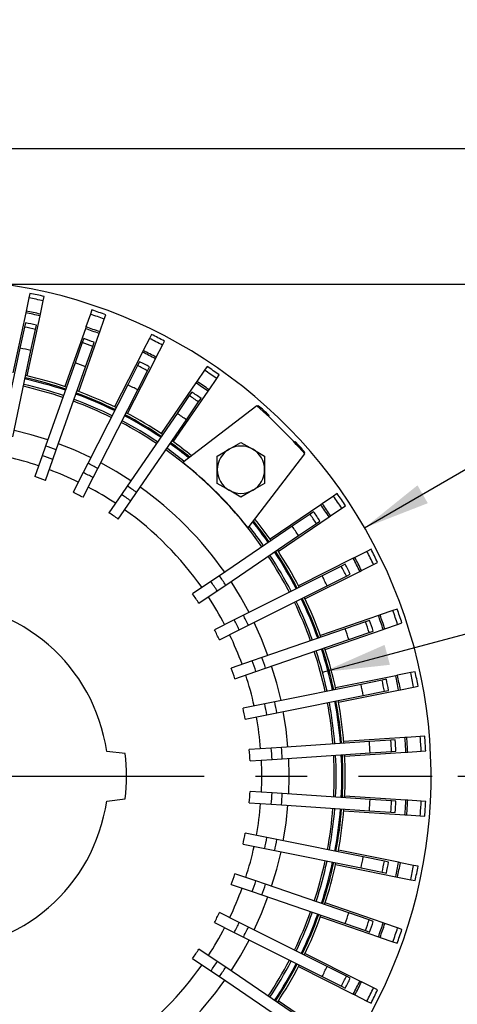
# Model space of a CAD drawing. Header units: inches. Extents: x 0 to 99, y 0 to 76.5.
# Tile 11 of 16: x 79.7 to 87.3, y 24.3 to 41.5. Entities that reach past the tile are written whole.
import ezdxf

# ---------------------------------------------------------------- set-up
doc = ezdxf.new("R2010")
doc.units = ezdxf.units.IN
doc.header["$LTSCALE"] = 9
doc.header["$MEASUREMENT"] = 0
doc.linetypes.add('CENTERX2', pattern=[0.8, 0.5, -0.1, 0.1, -0.1])
doc.layers.add('CENTER', color=40, linetype='CENTERX2')
doc.layers.add('DIMENSIONS', color=140, linetype='Continuous', lineweight=25)
doc.styles.add('SLDTEXTSTYLE0', font='TXT', dxfattribs={"width": 0.7})
doc.dimstyles.new('SLDDIMSTYLE1', dxfattribs={"dimtxt": 0.625, "dimasz": 1.17, "dimexe": 0, "dimexo": 0.0625, "dimgap": 0.15625, "dimtad": 0, "dimtih": 1, "dimtoh": 1, "dimrnd": 1e-09, "dimzin": 4, "dimdsep": 46, "dimtxsty": 'SLDTEXTSTYLE0', "dimsah": 1, "dimcen": 0.09, "dimadec": 0, "dimazin": 1, "dimtfac": 1, "dimtofl": 0, "dimtmove": 0, "dimatfit": 3, "dimfxl": 0, "dimfrac": 2, "dimtolj": 1, "dimtzin": 12, "dimarcsym": 0})
doc.dimstyles.new('SLDDIMSTYLE2', dxfattribs={"dimtxt": 0.625, "dimasz": 1.17, "dimexe": 0, "dimexo": 0.0625, "dimgap": 0.15625, "dimtad": 0, "dimtih": 1, "dimtoh": 1, "dimrnd": 1e-09, "dimzin": 12, "dimdsep": 46, "dimtxsty": 'SLDTEXTSTYLE0', "dimsah": 1, "dimcen": 0.09, "dimadec": 0, "dimazin": 3, "dimtfac": 1, "dimtofl": 0, "dimtmove": 0, "dimatfit": 3, "dimfxl": 0, "dimfrac": 2, "dimtolj": 1, "dimtzin": 12, "dimarcsym": 0})
doc.dimstyles.new('SLDDIMSTYLE3', dxfattribs={"dimtxt": 0.625, "dimasz": 1.17, "dimexe": 0, "dimexo": 0.0625, "dimgap": 0.15625, "dimtad": 0, "dimtih": 1, "dimtoh": 1, "dimrnd": 1e-09, "dimzin": 12, "dimdsep": 46, "dimtxsty": 'SLDTEXTSTYLE0', "dimsah": 1, "dimcen": 0.09, "dimadec": 0, "dimazin": 3, "dimtfac": 1, "dimtmove": 0, "dimatfit": 0, "dimfxl": 0, "dimfrac": 2, "dimtolj": 1, "dimtzin": 12, "dimarcsym": 0})
doc.dimstyles.new('SLDDIMSTYLE5', dxfattribs={"dimtxt": 0.625, "dimasz": 1.17, "dimexe": 0, "dimexo": 0.0625, "dimgap": 0.15625, "dimtad": 0, "dimtih": 1, "dimtoh": 1, "dimrnd": 1e-09, "dimzin": 12, "dimdsep": 46, "dimtxsty": 'SLDTEXTSTYLE0', "dimsah": 1, "dimcen": 0, "dimadec": 0, "dimazin": 3, "dimtfac": 1, "dimtofl": 0, "dimtmove": 0, "dimatfit": 3, "dimfxl": 0, "dimfrac": 2, "dimtolj": 1, "dimtzin": 12, "dimarcsym": 0})

# ---------------------------------------------------------------- blocks, each defined once
blk = doc.blocks.new('_D_12')
at = {"layer": 'DIMENSIONS'}
for p, q in [((93.103, 39.243), (93.103, 41.493)), ((78.654, 39.243), (94.228, 39.243)), ((92.175, 38.06), (91.965, 38.06)), ((91.965, 38.06), (91.965, 37.066)), ((94.032, 38.06), (94.242, 38.06)), ((94.242, 38.06), (94.242, 37.066)), ((91.965, 37.066), (92.175, 37.066)), ((94.242, 37.066), (94.032, 37.066)), ((79.521, 36.88), (94.228, 36.88)), ((93.103, 36.88), (93.103, 34.63))]:
    blk.add_line(p, q, dxfattribs=at)
for points in [[(93.103, 39.243), (93.283, 40.413), (92.923, 40.413)], [(93.103, 36.88), (92.923, 35.71), (93.283, 35.71)]]:
    blk.add_solid(points, dxfattribs=at)
at = {"layer": 'DIMENSIONS', "char_height": 0.625, "attachment_point": 1, "style": 'SLDTEXTSTYLE0'}
for s, insert in [('2.36', (92.175, 39.006)), ('60.0', (92.175, 37.872))]:
    blk.add_mtext(s, dxfattribs=dict(at, insert=insert))
blk = doc.blocks.new('_D_21')
at = {"layer": 'DIMENSIONS'}
for p, q in [((87.338, 28.297), (90.754, 28.297)), ((89.629, 28.297), (89.629, 25.433)), ((88.44, 24.296), (88.23, 24.296)), ((88.23, 24.296), (88.23, 23.302)), ((90.818, 24.296), (91.028, 24.296)), ((91.028, 24.296), (91.028, 23.302)), ((88.23, 23.302), (88.44, 23.302)), ((91.028, 23.302), (90.818, 23.302)), ((89.629, 20.297), (89.629, 23.162)), ((86.129, 20.297), (90.754, 20.297))]:
    blk.add_line(p, q, dxfattribs=at)
for points in [[(89.629, 28.297), (89.449, 27.127), (89.809, 27.127)], [(89.629, 20.297), (89.809, 21.467), (89.449, 21.467)]]:
    blk.add_solid(points, dxfattribs=at)
at = {"layer": 'DIMENSIONS', "char_height": 0.625, "attachment_point": 1, "style": 'SLDTEXTSTYLE0'}
for s, insert in [('8.00', (88.7, 25.242)), ('203.2', (88.44, 24.108))]:
    blk.add_mtext(s, dxfattribs=dict(at, insert=insert))
blk = doc.blocks.new('_D_22')
at = {"layer": 'DIMENSIONS'}
for p, q in [((79.521, 36.88), (94.241, 36.88)), ((93.116, 36.88), (93.116, 29.724)), ((91.927, 28.587), (91.717, 28.587)), ((91.717, 28.587), (91.717, 27.593)), ((94.305, 28.587), (94.514, 28.587)), ((94.514, 28.587), (94.514, 27.593)), ((91.717, 27.593), (91.927, 27.593)), ((94.514, 27.593), (94.305, 27.593)), ((93.116, 20.297), (93.116, 27.453)), ((86.129, 20.297), (94.241, 20.297))]:
    blk.add_line(p, q, dxfattribs=at)
for points in [[(93.116, 36.88), (92.936, 35.71), (93.296, 35.71)], [(93.116, 20.297), (93.296, 21.467), (92.936, 21.467)]]:
    blk.add_solid(points, dxfattribs=at)
at = {"layer": 'DIMENSIONS', "char_height": 0.625, "attachment_point": 1, "style": 'SLDTEXTSTYLE0'}
for s, insert in [('16.58', (91.927, 29.533)), ('421.2', (91.927, 28.399))]:
    blk.add_mtext(s, dxfattribs=dict(at, insert=insert))
blk = doc.blocks.new('_D_23')
at = {"layer": 'DIMENSIONS'}
for p, q in [((84.974, 30.111), (87.952, 30.909)), ((87.952, 30.909), (88.401, 30.909)), ((88.873, 30.909), (88.663, 30.909)), ((88.663, 30.909), (88.663, 29.915)), ((91.25, 30.909), (91.46, 30.909)), ((91.46, 30.909), (91.46, 29.915)), ((88.663, 29.915), (88.873, 29.915)), ((91.46, 29.915), (91.25, 29.915))]:
    blk.add_line(p, q, dxfattribs=at)
blk.add_solid([(84.974, 30.111), (86.151, 30.24), (86.058, 30.588)], dxfattribs=at)
at = {"layer": 'DIMENSIONS', "char_height": 0.625, "attachment_point": 1, "style": 'SLDTEXTSTYLE0'}
for s, insert in [('%%c', (88.401, 31.855)), ('14.02', (89.345, 31.855)), ('356.0', (88.873, 30.721))]:
    blk.add_mtext(s, dxfattribs=dict(at, insert=insert))
blk = doc.blocks.new('_D_24')
at = {"layer": 'DIMENSIONS'}
for p, q in [((85.71, 32.63), (87.7, 33.779)), ((87.7, 33.779), (88.526, 33.779)), ((88.998, 33.779), (88.788, 33.779)), ((88.788, 33.779), (88.788, 32.785)), ((91.376, 33.779), (91.586, 33.779)), ((91.586, 33.779), (91.586, 32.785)), ((88.788, 32.785), (88.998, 32.785)), ((91.586, 32.785), (91.376, 32.785))]:
    blk.add_line(p, q, dxfattribs=at)
blk.add_solid([(85.71, 32.63), (86.813, 33.059), (86.633, 33.371)], dxfattribs=at)
at = {"layer": 'DIMENSIONS', "char_height": 0.625, "attachment_point": 1, "style": 'SLDTEXTSTYLE0'}
for s, insert in [('%%c', (88.526, 34.725)), ('17.33', (89.47, 34.725)), ('440.2', (88.998, 33.591))]:
    blk.add_mtext(s, dxfattribs=dict(at, insert=insert))
blk = doc.blocks.new('SW_CENTERMARKSYMBOL_1')
at = {"layer": 'CENTER', "color": 0}
blk.add_line((0.2, 0), (8.683, 0), dxfattribs=at)

msp = doc.modelspace()

# ---------------------------------------------------------------- linework, layer by layer
for p, q in [((79.8479, 36.6411), (79.7988, 36.41)), ((79.8642, 36.7181), (79.8479, 36.6411)), ((80.0491, 36.3568), (80.0982, 36.5879)), ((80.0982, 36.5879), (80.1146, 36.6649)), ((79.7988, 36.41), (79.7922, 36.3793)), ((80.9492, 36.4295), (80.9229, 36.3553)), ((79.7922, 36.3793), (79.5695, 35.3316)), ((79.8198, 35.2784), (80.0425, 36.3261)), ((80.0425, 36.3261), (80.0491, 36.3568)), ((80.9229, 36.3553), (80.844, 36.1326)), ((81.0853, 36.0472), (81.1641, 36.2699)), ((81.1641, 36.2699), (81.1904, 36.3441)), ((79.7696, 36.1307), (79.6914, 35.7628)), ((79.7854, 36.205), (79.7696, 36.1307)), ((79.8839, 35.7218), (79.9621, 36.0897)), ((79.9621, 36.0897), (79.9779, 36.164)), ((80.8336, 36.103), (80.476, 35.0933)), ((80.844, 36.1326), (80.8336, 36.103)), ((80.7172, 35.0079), (81.0748, 36.0176)), ((80.804, 35.9311), (80.7786, 35.8595)), ((81.0748, 36.0176), (81.0853, 36.0472)), ((81.9514, 35.9316), (81.8442, 35.7211)), ((81.9872, 36.0018), (81.9514, 35.9316)), ((79.6914, 35.7628), (79.3718, 34.2592)), ((80.7786, 35.8595), (80.6531, 35.5049)), ((80.8386, 35.4392), (80.9642, 35.7938)), ((80.9642, 35.7938), (80.9896, 35.8654)), ((82.0722, 35.6049), (82.1794, 35.8154)), ((82.1794, 35.8154), (82.2152, 35.8856)), ((79.5643, 34.2183), (79.8839, 35.7218)), ((81.8299, 35.6932), (81.3436, 34.7388)), ((81.5717, 34.6226), (82.0579, 35.577)), ((81.8442, 35.7211), (81.8299, 35.6932)), ((82.0579, 35.577), (82.0722, 35.6049)), ((80.6531, 35.5049), (80.14, 34.0559)), ((80.3255, 33.9902), (80.8386, 35.4392)), ((81.7437, 35.4589), (81.5729, 35.1237)), ((81.7782, 35.5265), (81.7437, 35.4589)), ((81.9191, 35.3695), (81.9536, 35.4372)), ((82.9605, 35.4422), (82.9159, 35.3773)), ((81.7483, 35.0344), (81.9191, 35.3695)), ((82.9159, 35.3773), (82.782, 35.1826)), ((82.9929, 35.0377), (83.1268, 35.2324)), ((83.1268, 35.2324), (83.1714, 35.2973)), ((81.5729, 35.1237), (80.8751, 33.7541)), ((82.7643, 35.1568), (82.1576, 34.274)), ((82.782, 35.1826), (82.7643, 35.1568)), ((82.9752, 35.0118), (82.9929, 35.0377)), ((81.0505, 33.6648), (81.7483, 35.0344)), ((82.3685, 34.1291), (82.9752, 35.0118)), ((82.6482, 34.9357), (82.4351, 34.6257)), ((82.6912, 34.9983), (82.6482, 34.9357)), ((82.8104, 34.8242), (82.8534, 34.8868)), ((83.8281, 34.7554), (82.5347, 33.7693)), ((82.5974, 34.5142), (82.8104, 34.8242)), ((83.8524, 34.7604), (83.8388, 34.7453)), ((82.4351, 34.6257), (81.5645, 33.3589)), ((84.025, 34.5696), (84.0425, 34.5892)), ((81.7267, 33.2474), (82.5974, 34.5142)), ((80.14, 34.0559), (80.0802, 33.887)), ((83.3435, 34.0004), (83.5502, 34.1197)), ((83.5502, 34.1197), (83.7569, 34.0004)), ((84.497, 34.1347), (84.4797, 34.1192)), ((80.0802, 33.887), (79.9514, 33.5233)), ((80.2657, 33.8213), (80.3255, 33.9902)), ((83.1368, 33.8811), (83.3435, 34.0004)), ((83.1368, 33.6424), (83.1368, 33.8811)), ((83.6771, 32.6268), (84.6633, 33.9203)), ((83.7569, 34.0004), (83.9636, 33.8811)), ((83.9636, 33.8811), (83.9636, 33.6424)), ((84.6533, 33.9311), (84.6682, 33.9445)), ((80.1369, 33.4576), (80.2657, 33.8213)), ((80.8751, 33.7541), (80.7937, 33.5945)), ((80.9691, 33.5051), (81.0505, 33.6648)), ((80.7937, 33.5945), (80.6186, 33.2507)), ((80.794, 33.1613), (80.9691, 33.5051)), ((83.1368, 33.4037), (83.1368, 33.6424)), ((83.9636, 33.6424), (83.9636, 33.4037)), ((81.5645, 33.3589), (81.463, 33.2113)), ((83.3435, 33.2844), (83.1368, 33.4037)), ((83.9636, 33.4037), (83.7569, 33.2844)), ((81.463, 33.2113), (81.2445, 32.8933)), ((81.6252, 33.0998), (81.7267, 33.2474)), ((83.5502, 33.165), (83.3435, 33.2844)), ((83.7569, 33.2844), (83.5502, 33.165)), ((85.1659, 33.1825), (84.9705, 33.0497)), ((85.231, 33.2268), (85.1659, 33.1825)), ((81.4067, 32.7818), (81.6252, 33.0998)), ((84.9445, 33.0321), (84.0586, 32.43)), ((84.9705, 33.0497), (84.9445, 33.0321)), ((85.3097, 32.9709), (85.3749, 33.0151)), ((84.2025, 32.2184), (85.0884, 32.8205)), ((84.7561, 32.8683), (84.445, 32.6569)), ((84.8189, 32.911), (84.7561, 32.8683)), ((85.0884, 32.8205), (85.1143, 32.8381)), ((85.1143, 32.8381), (85.3097, 32.9709)), ((84.445, 32.6569), (83.1737, 31.7929)), ((84.5556, 32.4941), (84.8667, 32.7055)), ((84.8667, 32.7055), (84.9296, 32.7482)), ((83.2843, 31.6301), (84.5556, 32.4941)), ((85.7508, 32.219), (85.5396, 32.1132)), ((85.8213, 32.2543), (85.7508, 32.219)), ((85.5116, 32.0992), (84.5538, 31.6196)), ((85.3031, 31.9618), (84.9668, 31.7934)), ((85.371, 31.9958), (85.3031, 31.9618)), ((85.5396, 32.1132), (85.5116, 32.0992)), ((85.6542, 31.8844), (85.8654, 31.9902)), ((85.8654, 31.9902), (85.9358, 32.0255)), ((83.1737, 31.7929), (83.0255, 31.6922)), ((84.9668, 31.7934), (83.5923, 31.1051)), ((84.6684, 31.3908), (85.6261, 31.8704)), ((85.0549, 31.6173), (85.3912, 31.7858)), ((85.3912, 31.7858), (85.4592, 31.8198)), ((85.6261, 31.8704), (85.6542, 31.8844)), ((83.0255, 31.6922), (82.7063, 31.4753)), ((83.1361, 31.5294), (83.2843, 31.6301)), ((83.6805, 30.9291), (85.0549, 31.6173)), ((82.817, 31.3125), (83.1361, 31.5294)), ((83.5923, 31.1051), (83.4321, 31.0249)), ((85.9502, 31.0995), (84.9374, 30.7507)), ((85.9799, 31.1097), (85.9502, 31.0995)), ((86.2032, 31.1866), (85.9799, 31.1097)), ((86.2777, 31.2122), (86.2032, 31.1866)), ((83.4321, 31.0249), (83.0871, 30.8521)), ((83.5203, 30.8488), (83.6805, 30.9291)), ((85.7254, 30.9908), (85.3697, 30.8684)), ((85.7972, 31.0156), (85.7254, 30.9908)), ((86.0632, 30.8677), (86.2865, 30.9446)), ((86.2865, 30.9446), (86.361, 30.9703)), ((83.1752, 30.6761), (83.5203, 30.8488)), ((85.3697, 30.8684), (83.9163, 30.3679)), ((85.0207, 30.5088), (86.0335, 30.8575)), ((85.4338, 30.6823), (85.7895, 30.8047)), ((85.7895, 30.8047), (85.8613, 30.8294)), ((86.0335, 30.8575), (86.0632, 30.8677)), ((83.9804, 30.1818), (85.4338, 30.6823)), ((83.7469, 30.3096), (83.3821, 30.184)), ((83.9163, 30.3679), (83.7469, 30.3096)), ((83.4462, 29.9979), (83.811, 30.1235)), ((83.811, 30.1235), (83.9804, 30.1818)), ((86.2835, 30.0567), (86.2528, 30.0505)), ((86.5151, 30.1034), (86.2835, 30.0567)), ((86.5923, 30.119), (86.5151, 30.1034)), ((85.6468, 29.8982), (84.14, 29.5944)), ((86.2528, 30.0505), (85.2027, 29.8388)), ((86.0156, 29.9726), (85.6468, 29.8982)), ((86.09, 29.9876), (86.0156, 29.9726)), ((85.2533, 29.588), (86.3033, 29.7997)), ((85.6858, 29.7053), (86.0545, 29.7796)), ((86.0545, 29.7796), (86.1289, 29.7946)), ((86.3033, 29.7997), (86.3341, 29.8059)), ((86.3341, 29.8059), (86.5657, 29.8526)), ((86.5657, 29.8526), (86.6429, 29.8681)), ((83.9644, 29.559), (83.5861, 29.4827)), ((84.14, 29.5944), (83.9644, 29.559)), ((84.1789, 29.4014), (85.6858, 29.7053)), ((84.0033, 29.366), (84.1789, 29.4014)), ((83.6251, 29.2898), (84.0033, 29.366)), ((85.7932, 28.9), (84.2594, 28.7981)), ((86.4139, 28.9708), (85.3451, 28.8998)), ((86.1685, 28.9249), (85.7932, 28.9)), ((86.2443, 28.9299), (86.1685, 28.9249)), ((86.4452, 28.9729), (86.4139, 28.9708)), ((86.681, 28.9885), (86.4452, 28.9729)), ((86.7595, 28.9937), (86.681, 28.9885)), ((81.5284, 28.691), (81.2056, 28.7304)), ((84.0807, 28.7862), (83.6956, 28.7606)), ((84.2594, 28.7981), (84.0807, 28.7862)), ((84.2725, 28.6017), (85.8062, 28.7035)), ((85.3621, 28.6445), (86.4309, 28.7154)), ((85.8062, 28.7035), (86.1816, 28.7285)), ((86.1816, 28.7285), (86.2574, 28.7335)), ((86.4309, 28.7154), (86.4622, 28.7175)), ((86.4622, 28.7175), (86.6979, 28.7332)), ((86.6979, 28.7332), (86.7765, 28.7384)), ((83.7087, 28.5642), (84.0937, 28.5898)), ((84.0937, 28.5898), (84.2725, 28.6017)), ((84.0937, 28.0049), (83.7087, 28.0304)), ((84.2725, 27.993), (84.0937, 28.0049)), ((81.2056, 27.8643), (81.5284, 27.9036)), ((83.6956, 27.834), (84.0807, 27.8084)), ((85.8062, 27.8911), (84.2725, 27.993)), ((86.4309, 27.8792), (85.3621, 27.9502)), ((86.1816, 27.8662), (85.8062, 27.8911)), ((86.2574, 27.8611), (86.1816, 27.8662)), ((86.4622, 27.8771), (86.4309, 27.8792)), ((86.6979, 27.8615), (86.4622, 27.8771)), ((86.7765, 27.8563), (86.6979, 27.8615)), ((84.0807, 27.8084), (84.2594, 27.7966)), ((84.2594, 27.7966), (85.7932, 27.6947)), ((85.3451, 27.6949), (86.4139, 27.6239)), ((85.7932, 27.6947), (86.1685, 27.6698)), ((86.1685, 27.6698), (86.2443, 27.6647)), ((86.4139, 27.6239), (86.4452, 27.6218)), ((86.4452, 27.6218), (86.681, 27.6061)), ((86.681, 27.6061), (86.7595, 27.6009)), ((84.0033, 27.2286), (83.6251, 27.3049)), ((84.1789, 27.1932), (84.0033, 27.2286)), ((85.6858, 26.8894), (84.1789, 27.1932)), ((83.5861, 27.1119), (83.9644, 27.0357)), ((83.9644, 27.0357), (84.14, 27.0002)), ((84.14, 27.0002), (85.6468, 26.6964)), ((86.3033, 26.795), (85.2533, 27.0067)), ((86.0545, 26.815), (85.6858, 26.8894)), ((86.1289, 26.8), (86.0545, 26.815)), ((86.3341, 26.7888), (86.3033, 26.795)), ((85.2027, 26.7558), (86.2528, 26.5441)), ((85.6468, 26.6964), (86.0156, 26.6221)), ((86.0156, 26.6221), (86.09, 26.6071)), ((86.5657, 26.7421), (86.3341, 26.7888)), ((86.6429, 26.7265), (86.5657, 26.7421)), ((83.811, 26.4712), (83.4462, 26.5968)), ((83.9804, 26.4128), (83.811, 26.4712)), ((86.2528, 26.5441), (86.2835, 26.5379)), ((86.2835, 26.5379), (86.5151, 26.4912)), ((86.5151, 26.4912), (86.5923, 26.4757)), ((83.3821, 26.4107), (83.7469, 26.285)), ((83.7469, 26.285), (83.9163, 26.2267)), ((85.4338, 25.9124), (83.9804, 26.4128)), ((83.9163, 26.2267), (85.3697, 25.7263)), ((86.0335, 25.7371), (85.0207, 26.0859)), ((83.5203, 25.7458), (83.1752, 25.9186)), ((84.9374, 25.8439), (85.9502, 25.4952)), ((85.7895, 25.7899), (85.4338, 25.9124)), ((85.8613, 25.7652), (85.7895, 25.7899)), ((83.0871, 25.7426), (83.4321, 25.5698)), ((83.6805, 25.6656), (83.5203, 25.7458)), ((85.0549, 24.9773), (83.6805, 25.6656)), ((85.3697, 25.7263), (85.7254, 25.6038)), ((85.7254, 25.6038), (85.7972, 25.5791)), ((86.0632, 25.7269), (86.0335, 25.7371)), ((86.2865, 25.65), (86.0632, 25.7269)), ((86.361, 25.6244), (86.2865, 25.65)), ((83.4321, 25.5698), (83.5923, 25.4896)), ((83.5923, 25.4896), (84.9668, 24.8013)), ((85.9502, 25.4952), (85.9799, 25.485)), ((85.9799, 25.485), (86.2032, 25.408)), ((83.1361, 25.0653), (82.817, 25.2821)), ((86.2032, 25.408), (86.2777, 25.3824)), ((82.7063, 25.1193), (83.0255, 24.9024)), ((85.6261, 24.7243), (84.6684, 25.2039)), ((83.2843, 24.9645), (83.1361, 25.0653)), ((84.5556, 24.1005), (83.2843, 24.9645)), ((84.5538, 24.9751), (85.5116, 24.4955)), ((85.3912, 24.8089), (85.0549, 24.9773)), ((83.0255, 24.9024), (83.1737, 24.8017)), ((83.1737, 24.8017), (84.445, 23.9377)), ((84.9668, 24.8013), (85.3031, 24.6329)), ((85.4592, 24.7749), (85.3912, 24.8089)), ((85.3031, 24.6329), (85.371, 24.5989)), ((85.6542, 24.7102), (85.6261, 24.7243)), ((85.8654, 24.6045), (85.6542, 24.7102)), ((85.9358, 24.5692), (85.8654, 24.6045)), ((85.5116, 24.4955), (85.5396, 24.4814)), ((85.5396, 24.4814), (85.7508, 24.3756)), ((85.0884, 23.7742), (84.2025, 24.3763)), ((85.7508, 24.3756), (85.8213, 24.3404))]:
    msp.add_line(p, q)
at = {"flags": 128}
for points in [[(80.1774, 34.1616), (79.8846, 34.252), (79.5876, 34.3279)], [(80.926, 33.854), (80.6474, 33.9819), (80.3629, 34.0959)], [(81.628, 33.4513), (81.3685, 33.6145), (81.1013, 33.7646)], [(83.6925, 31.1553), (83.5415, 31.4282), (83.377, 31.6931)], [(84.0223, 30.4044), (83.9087, 30.6949), (83.7807, 30.9793)], [(84.2499, 29.6166), (84.1757, 29.9195), (84.0864, 30.2183)], [(84.3713, 28.8055), (84.3378, 29.1156), (84.2888, 29.4236)], [(84.3843, 27.9855), (84.3922, 28.2973), (84.3843, 28.6091)], [(84.2888, 27.1711), (84.3378, 27.4791), (84.3713, 27.7891)], [(84.0864, 26.3764), (84.1757, 26.6752), (84.2499, 26.9781)], [(83.7807, 25.6154), (83.9087, 25.8998), (84.0223, 26.1902)], [(83.377, 24.9016), (83.5415, 25.1665), (83.6925, 25.4394)]]:
    msp.add_lwpolyline(points, dxfattribs=at)
for centre, radius, start, end in [((78.2052, 28.2973), 8.6654, 329.71403, 86.18158), ((78.2052, 28.2973), 8.5039, 77.13788, 78.86212), ((78.2052, 28.2973), 8.5827, 77.14579, 78.85421), ((78.2052, 28.2973), 8.2677, 77.11324, 78.88676), ((78.2052, 28.2973), 8.5827, 69.64579, 71.35421), ((78.2052, 28.2973), 8.2363, 77.10987, 78.89013), ((78.2052, 28.2973), 8.5039, 69.63788, 71.36212), ((78.2052, 28.2973), 7.988, 77.29401, 78.70599), ((78.2052, 28.2973), 8.064, 77.30066, 78.69934), ((78.2052, 28.2973), 8.2363, 69.60987, 71.39013), ((78.2052, 28.2973), 8.2677, 69.61324, 71.38676), ((78.2052, 28.2973), 8.064, 69.80066, 71.19934), ((78.2052, 28.2973), 8.5039, 62.13788, 63.86212), ((78.2052, 28.2973), 8.5827, 62.14579, 63.85421), ((78.2052, 28.2973), 7.6119, 77.25912, 78.74088), ((78.2052, 28.2973), 7.988, 69.79401, 71.20599), ((78.2052, 28.2973), 8.2363, 62.10987, 63.89013), ((78.2052, 28.2973), 8.2677, 62.11324, 63.88676), ((78.2052, 28.2973), 7.6119, 69.75912, 71.24088), ((78.2052, 28.2973), 7.988, 62.29401, 63.70599), ((78.2052, 28.2973), 8.064, 62.30066, 63.69934), ((78.2052, 28.2973), 8.5827, 54.64579, 56.35421), ((78.2052, 28.2973), 7.1063, 71.2936, 77.2064), ((78.2052, 28.2973), 7.126, 71.2914, 77.2086), ((78.2052, 28.2973), 7.1654, 71.28802, 77.21189), ((78.2052, 28.2973), 8.5039, 54.63788, 56.36212), ((78.2052, 28.2973), 6.9739, 71.30866, 77.19134), ((78.2052, 28.2973), 7.0079, 71.30474, 77.19526), ((78.2052, 28.2973), 7.6119, 62.25912, 63.74088), ((78.2052, 28.2973), 8.2363, 54.60987, 56.39013), ((78.2052, 28.2973), 8.2677, 54.61324, 56.38676), ((78.2052, 28.2973), 7.0079, 63.80474, 69.69526), ((78.2052, 28.2973), 7.1063, 63.7936, 69.7064), ((78.2052, 28.2973), 7.126, 63.7914, 69.7086), ((78.2052, 28.2973), 7.1654, 63.7869, 69.71314), ((78.2052, 28.2973), 7.988, 54.79401, 56.20599), ((78.2052, 28.2973), 8.064, 54.80066, 56.19934), ((78.2052, 28.2973), 6.9739, 63.80866, 69.69134), ((78.2052, 28.2973), 8.563, 41.04543, 48.95457), ((78.2052, 28.2973), 8.5827, 47.14579, 48.85421), ((78.2052, 28.2973), 7.1063, 56.2936, 62.2064), ((78.2052, 28.2973), 7.126, 56.2914, 62.2086), ((78.2052, 28.2973), 7.1654, 56.28798, 62.21186), ((78.2052, 28.2973), 7.6119, 54.75912, 56.24088), ((78.2052, 28.2973), 6.9739, 56.30866, 62.19134), ((78.2052, 28.2973), 7.0079, 56.30474, 62.19526), ((78.2052, 28.2973), 6.075, 69.57166, 71.42834), ((78.2052, 28.2973), 7.0079, 51.58526, 54.69526), ((78.2052, 28.2973), 7.1063, 51.38362, 54.7064), ((78.2052, 28.2973), 7.126, 51.34398, 54.7086), ((78.2052, 28.2973), 7.1654, 51.26538, 54.71314), ((83.5502, 33.6424), 0.4134, 60, 120), ((78.2052, 28.2973), 8.5827, 41.14579, 42.85421), ((78.2052, 28.2973), 5.7087, 71.48791, 77.01209), ((78.2052, 28.2973), 5.8958, 69.54345, 71.45655), ((78.2052, 28.2973), 6.9739, 35.00866, 54.69134), ((83.5502, 33.6424), 0.4134, 120, 180), ((83.5502, 33.6424), 0.4134, 0, 60), ((78.2052, 28.2973), 6.075, 62.07166, 63.92834), ((78.2052, 28.2973), 6.9776, 38.3516, 51.6484), ((78.2052, 28.2973), 5.51, 69.47647, 71.52353), ((78.2052, 28.2973), 5.7087, 63.98791, 69.51209), ((78.2052, 28.2973), 5.8958, 62.04345, 63.95655), ((83.5502, 33.6424), 0.4134, 180, 240), ((83.5502, 33.6424), 0.4134, 300, 0), ((78.2052, 28.2973), 5.7087, 56.48791, 62.01209), ((78.2052, 28.2973), 6.075, 54.57166, 56.42834), ((78.2052, 28.2973), 6.187, 35.11152, 54.58848), ((78.2052, 28.2973), 5.51, 61.97647, 64.02353), ((78.2052, 28.2973), 5.8958, 54.54345, 56.45655), ((83.5502, 33.6424), 0.4134, 240, 300), ((78.2052, 28.2973), 8.5039, 33.33788, 35.06212), ((78.2052, 28.2973), 8.5827, 33.34579, 35.05421), ((78.2052, 28.2973), 8.2363, 33.30987, 35.09013), ((78.2052, 28.2973), 8.2677, 33.31324, 35.08676), ((78.2052, 28.2973), 5.51, 54.47647, 56.52353), ((78.2052, 28.2973), 5.7087, 35.18791, 54.51209), ((78.2052, 28.2973), 7.988, 33.49401, 34.90599), ((78.2052, 28.2973), 8.064, 33.50066, 34.89934), ((78.2052, 28.2973), 7.0079, 35.00474, 38.41474), ((78.2052, 28.2973), 7.1063, 34.9936, 38.61638), ((78.2052, 28.2973), 7.126, 34.9914, 38.65602), ((78.2052, 28.2973), 7.1654, 34.98787, 38.73462), ((78.2052, 28.2973), 7.6119, 33.45912, 34.94088), ((78.2052, 28.2973), 6.9739, 27.40866, 33.39134), ((78.2052, 28.2973), 7.0079, 27.40474, 33.39526), ((78.2052, 28.2973), 7.1063, 27.3936, 33.4064), ((78.2052, 28.2973), 7.126, 27.3914, 33.4086), ((78.2052, 28.2973), 7.1654, 27.38746, 33.41185), ((78.2052, 28.2973), 8.5039, 25.73788, 27.46212), ((78.2052, 28.2973), 8.5827, 25.74579, 27.45421), ((78.2052, 28.2973), 7.988, 25.89401, 27.30599), ((78.2052, 28.2973), 8.064, 25.90066, 27.29934), ((78.2052, 28.2973), 8.2363, 25.70987, 27.49013), ((78.2052, 28.2973), 8.2677, 25.71324, 27.48676), ((78.2052, 28.2973), 6.075, 33.27166, 35.12834), ((78.2052, 28.2973), 7.6119, 25.85912, 27.34088), ((78.2052, 28.2973), 5.8958, 33.24345, 35.15655), ((78.2052, 28.2973), 5.51, 33.17647, 35.22353), ((78.2052, 28.2973), 3.0315, 8.21321, 171.78679), ((78.2052, 28.2973), 5.7087, 27.58791, 33.21209), ((78.2052, 28.2973), 6.9739, 19.80866, 25.79134), ((78.2052, 28.2973), 7.0079, 19.80474, 25.79526), ((78.2052, 28.2973), 7.1063, 19.7936, 25.8064), ((78.2052, 28.2973), 7.126, 19.7914, 25.8086), ((78.2052, 28.2973), 7.1654, 19.78774, 25.81288), ((78.2052, 28.2973), 6.075, 25.67166, 27.52834), ((78.2052, 28.2973), 8.2363, 18.10987, 19.89013), ((78.2052, 28.2973), 8.2677, 18.11324, 19.88676), ((78.2052, 28.2973), 8.5039, 18.13788, 19.86212), ((78.2052, 28.2973), 8.5827, 18.14579, 19.85421), ((78.2052, 28.2973), 5.8958, 25.64345, 27.55655), ((78.2052, 28.2973), 7.988, 18.29401, 19.70599), ((78.2052, 28.2973), 8.064, 18.30066, 19.69934), ((78.2052, 28.2973), 5.51, 25.57647, 27.62353), ((78.2052, 28.2973), 5.7087, 19.98791, 25.61209), ((78.2052, 28.2973), 7.6119, 18.25912, 19.74088), ((78.2052, 28.2973), 6.9739, 12.20866, 18.19134), ((78.2052, 28.2973), 7.0079, 12.20474, 18.19526), ((78.2052, 28.2973), 7.1063, 12.1936, 18.2064), ((78.2052, 28.2973), 7.126, 12.1914, 18.2086), ((78.2052, 28.2973), 7.1654, 12.18755, 18.2118), ((78.2052, 28.2973), 5.8958, 18.04345, 19.95655), ((78.2052, 28.2973), 6.075, 18.07166, 19.92834), ((78.2052, 28.2973), 5.51, 17.97647, 20.02353), ((78.2052, 28.2973), 5.7087, 12.38791, 18.01209), ((78.2052, 28.2973), 8.2677, 10.51324, 12.28676), ((78.2052, 28.2973), 8.5039, 10.53788, 12.26212), ((78.2052, 28.2973), 8.5827, 10.54579, 12.25421), ((78.2052, 28.2973), 7.6119, 10.65912, 12.14088), ((78.2052, 28.2973), 7.988, 10.69401, 12.10599), ((78.2052, 28.2973), 8.064, 10.70066, 12.09934), ((78.2052, 28.2973), 8.2363, 10.50987, 12.29013), ((78.2052, 28.2973), 5.8958, 10.44345, 12.35655), ((78.2052, 28.2973), 6.075, 10.47166, 12.32834), ((78.2052, 28.2973), 6.9739, 4.60866, 10.59134), ((78.2052, 28.2973), 7.0079, 4.60474, 10.59526), ((78.2052, 28.2973), 7.1063, 4.5936, 10.6064), ((78.2052, 28.2973), 7.126, 4.5914, 10.6086), ((78.2052, 28.2973), 7.1654, 4.58759, 10.61294), ((78.2052, 28.2973), 5.51, 10.37647, 12.42353), ((78.2052, 28.2973), 5.7087, 4.78791, 10.41209), ((78.2052, 28.2973), 7.6119, 3.05912, 4.54088), ((78.2052, 28.2973), 7.988, 3.09401, 4.50599), ((78.2052, 28.2973), 8.064, 3.10066, 4.49934), ((78.2052, 28.2973), 8.2363, 2.90987, 4.69013), ((78.2052, 28.2973), 8.2677, 2.91324, 4.68676), ((78.2052, 28.2973), 8.5039, 2.93788, 4.66212), ((78.2052, 28.2973), 8.5827, 2.94579, 4.65421), ((78.2052, 28.2973), 3.3465, 353.24367, 6.75633), ((78.2052, 28.2973), 5.51, 2.77647, 4.82353), ((78.2052, 28.2973), 5.8958, 2.84345, 4.75655), ((78.2052, 28.2973), 6.075, 2.87166, 4.72834), ((78.2052, 28.2973), 5.7087, 357.18791, 2.81209), ((78.2052, 28.2973), 6.9739, 357.00866, 2.99134), ((78.2052, 28.2973), 7.0079, 357.00474, 2.99526), ((78.2052, 28.2973), 7.1063, 356.9936, 3.0064), ((78.2052, 28.2973), 7.126, 356.9914, 3.0086), ((78.2052, 28.2973), 7.1654, 356.98763, 3.01178), ((78.2052, 28.2973), 5.51, 355.17647, 357.22353), ((78.2052, 28.2973), 5.8958, 355.24345, 357.15655), ((78.2052, 28.2973), 3.0315, 188.21321, 351.78679), ((78.2052, 28.2973), 6.075, 355.27166, 357.12834), ((78.2052, 28.2973), 7.6119, 355.45912, 356.94088), ((78.2052, 28.2973), 7.988, 355.49401, 356.90599), ((78.2052, 28.2973), 8.064, 355.50066, 356.89934), ((78.2052, 28.2973), 8.2363, 355.30987, 357.09013), ((78.2052, 28.2973), 8.2677, 355.31324, 357.08676), ((78.2052, 28.2973), 8.5039, 355.33788, 357.06212), ((78.2052, 28.2973), 8.5827, 355.34579, 357.05421), ((78.2052, 28.2973), 5.7087, 349.58791, 355.21209), ((78.2052, 28.2973), 6.9739, 349.40866, 355.39134), ((78.2052, 28.2973), 7.0079, 349.40474, 355.39526), ((78.2052, 28.2973), 7.1063, 349.3936, 355.4064), ((78.2052, 28.2973), 7.126, 349.3914, 355.4086), ((78.2052, 28.2973), 7.1654, 349.38741, 355.413), ((78.2052, 28.2973), 5.51, 347.57647, 349.62353), ((78.2052, 28.2973), 5.8958, 347.64345, 349.55655), ((78.2052, 28.2973), 6.075, 347.67166, 349.52834), ((78.2052, 28.2973), 5.7087, 341.98791, 347.61209), ((78.2052, 28.2973), 6.9739, 341.80866, 347.79134), ((78.2052, 28.2973), 7.0079, 341.80474, 347.79526), ((78.2052, 28.2973), 7.1063, 341.7936, 347.8064), ((78.2052, 28.2973), 7.126, 341.7914, 347.8086), ((78.2052, 28.2973), 7.6119, 347.85912, 349.34088), ((78.2052, 28.2973), 7.988, 347.89401, 349.30599), ((78.2052, 28.2973), 8.064, 347.90066, 349.29934), ((78.2052, 28.2973), 8.2363, 347.70987, 349.49013), ((78.2052, 28.2973), 7.1654, 341.78771, 347.81176), ((78.2052, 28.2973), 8.2677, 347.71324, 349.48676), ((78.2052, 28.2973), 8.5039, 347.73788, 349.46212), ((78.2052, 28.2973), 8.5827, 347.74579, 349.45421), ((78.2052, 28.2973), 5.51, 339.97647, 342.02353), ((78.2052, 28.2973), 5.8958, 340.04345, 341.95655), ((78.2052, 28.2973), 5.7087, 334.38791, 340.01209), ((78.2052, 28.2973), 6.075, 340.07166, 341.92834), ((78.2052, 28.2973), 6.9739, 334.20866, 340.19134), ((78.2052, 28.2973), 5.51, 332.37647, 334.42353), ((78.2052, 28.2973), 7.0079, 334.20474, 340.19526), ((78.2052, 28.2973), 7.1063, 334.1936, 340.2064), ((78.2052, 28.2973), 7.126, 334.1914, 340.2086), ((78.2052, 28.2973), 7.1654, 334.18721, 340.21305), ((78.2052, 28.2973), 7.6119, 340.25912, 341.74088), ((78.2052, 28.2973), 7.988, 340.29401, 341.70599), ((78.2052, 28.2973), 8.064, 340.30066, 341.69934), ((78.2052, 28.2973), 5.7087, 326.78791, 332.41209), ((78.2052, 28.2973), 5.8958, 332.44345, 334.35655), ((78.2052, 28.2973), 6.075, 332.47166, 334.32834), ((78.2052, 28.2973), 8.2363, 340.10987, 341.89013), ((78.2052, 28.2973), 8.2677, 340.11324, 341.88676), ((78.2052, 28.2973), 8.5039, 340.13788, 341.86212), ((78.2052, 28.2973), 8.5827, 340.14579, 341.85421), ((78.2052, 28.2973), 5.51, 324.77647, 326.82353), ((78.2052, 28.2973), 6.9739, 326.60866, 332.59134), ((78.2052, 28.2973), 5.7087, 305.48791, 324.81209), ((78.2052, 28.2973), 5.8958, 324.84345, 326.75655), ((78.2052, 28.2973), 6.075, 324.87166, 326.72834), ((78.2052, 28.2973), 7.0079, 326.60474, 332.59526), ((78.2052, 28.2973), 7.1063, 326.5936, 332.6064), ((78.2052, 28.2973), 7.126, 326.5914, 332.6086), ((78.2052, 28.2973), 7.1654, 326.5878, 332.61177), ((78.2052, 28.2973), 7.6119, 332.65912, 334.14088), ((78.2052, 28.2973), 6.187, 305.41152, 324.88848), ((78.2052, 28.2973), 7.988, 332.69401, 334.10599), ((78.2052, 28.2973), 8.064, 332.70066, 334.09934), ((78.2052, 28.2973), 8.2363, 332.50987, 334.29013), ((78.2052, 28.2973), 8.2677, 332.51324, 334.28676), ((78.2052, 28.2973), 8.5039, 332.53788, 334.26212), ((78.2052, 28.2973), 8.5827, 332.54579, 334.25421)]:
    msp.add_arc(centre, radius, start, end)

# ---------------------------------------------------------------- block references
at = {"layer": 'CENTER'}
msp.add_blockref('SW_CENTERMARKSYMBOL_1', (78.2052, 28.2973), dxfattribs=at)

# ---------------------------------------------------------------- dimensions: what is measured, and where the dimension line sits
at = {"layer": 'DIMENSIONS'}
for base, p1, p2, dimstyle, picture, middle in [((93.1034, 36.88), (78.204, 39.2425), (79.0713, 36.88), 'SLDDIMSTYLE3', '_D_12', (93.1034, 38.0613)), ((93.1157, 36.88), (85.6789, 20.2973), (79.0713, 36.88), 'SLDDIMSTYLE2', '_D_22', (93.1157, 28.5887)), ((89.6291, 28.2973), (85.6789, 20.2973), (86.8878, 28.2973), 'SLDDIMSTYLE1', '_D_21', (89.6291, 24.2973))]:
    dim = msp.add_linear_dim(base=base, p1=p1, p2=p2, angle=90, dimstyle=dimstyle, dxfattribs=at)
    dim.commit()
    dim.dimension.update_dxf_attribs({"geometry": picture, "text_midpoint": middle, "dimtype": 160})
for p1, p2, picture, middle in [((70.7007, 23.9646), (85.7096, 32.63), '_D_24', (90.1869, 33.7789)), ((71.4361, 26.4836), (84.9743, 30.1111), '_D_23', (90.0617, 30.909))]:
    dim = msp.add_diameter_dim_2p(p1=p1, p2=p2, dimstyle='SLDDIMSTYLE5', dxfattribs=at)
    dim.commit()
    dim.dimension.update_dxf_attribs({"geometry": picture, "text_midpoint": middle, "dimtype": 163})

doc.saveas('drawing.dxf')
